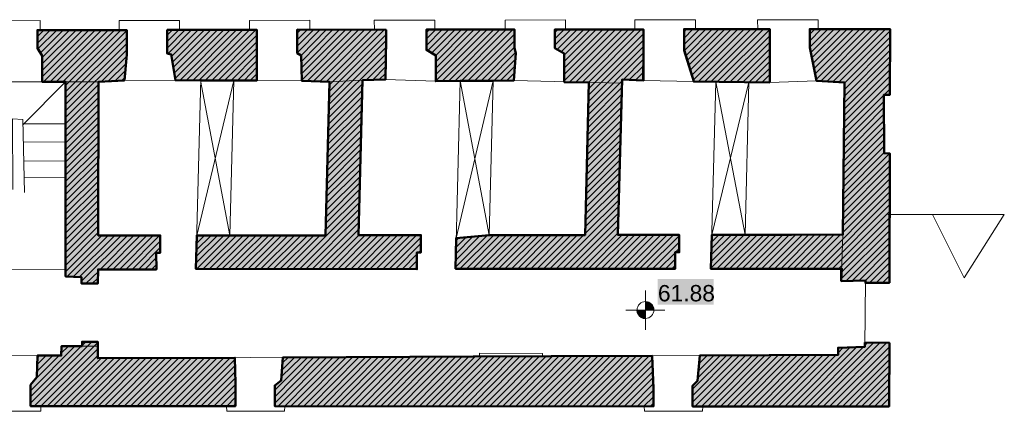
# Model space of a CAD drawing. Header units: metres. Extents: x 0 to 27.5, y 0 to 23.4.
# Tile 32 of 33: x 21.5 to 27.5, y 15.9 to 18.3. Entities that reach past the tile are written whole.
import ezdxf

# ---------------------------------------------------------------- set-up
doc = ezdxf.new("R2010")
doc.units = ezdxf.units.M
doc.layers.add('PDF_Geometry', color=7, linetype='Continuous')
doc.layers.add('PDF_Text', color=7, linetype='Continuous')
doc.layers.add('PDF_Solid Fills', color=7, linetype='Continuous', true_color=0xffffff)
doc.styles.add('PDF Arial', font='arial.ttf')

msp = doc.modelspace()

# ---------------------------------------------------------------- hatches: boundary and pattern name
at = {"layer": 'PDF_Solid Fills', "linetype": 'Continuous', "transparency": 33554559}
h = msp.add_hatch(color=256, dxfattribs=at)
h.paths.add_polyline_path([(20.8142, 18.2391), (20.8142, 18.1124), (20.8175, 18.1124), (20.8225, 18.1074), (20.8258, 18.1058), (20.8308, 18.1008), (20.8342, 18.0991), (20.8392, 18.0941), (20.8425, 18.0924), (20.8475, 18.0874), (20.8508, 18.0858), (20.8575, 18.0791), (20.8575, 17.9291), (20.9141, 17.9291), (20.9708, 17.9274), (21.0258, 17.9258), (21.0258, 16.9925), (20.6325, 16.9925), (20.6325, 16.8892), (20.6525, 16.8892), (20.6508, 16.7892), (21.0058, 16.7875), (21.0075, 16.7858), (21.0075, 16.7075), (21.0641, 16.7108), (21.0925, 16.7108), (21.0925, 16.7292), (21.0908, 16.7308), (21.2125, 16.7308), (21.2125, 16.7592), (21.2108, 16.7592), (21.2108, 16.7875), (21.2091, 16.7875), (21.2091, 17.9258), (21.3591, 17.9274), (21.3658, 18.0874), (21.3675, 18.2391)])
h.paths.add_polyline_path([(18.4726, 18.2374), (18.4726, 18.1224), (18.4742, 18.1224), (18.4892, 18.1074), (18.4892, 17.9141), (19.0009, 17.9158), (19.0026, 17.9724), (19.0059, 18.0891), (19.0076, 18.0924), (19.0092, 18.0974), (19.0109, 18.1008), (19.0142, 18.1108), (19.0159, 18.1141), (19.0176, 18.1191), (19.0192, 18.2374)])
h.paths.add_polyline_path([(21.0625, 16.3525), (21.0308, 16.3508), (20.9975, 16.3492), (20.9975, 16.2608), (20.1008, 16.2608), (20.0992, 16.1509), (20.0975, 16.1442), (20.0958, 16.1392), (20.0942, 16.1325), (20.0925, 16.1275), (20.0908, 16.1209), (20.0892, 16.1159), (20.0875, 16.1092), (20.0858, 16.1042), (20.0842, 16.0975), (20.0825, 16.0925), (20.0808, 16.0859), (20.0792, 16.0809), (20.0808, 16.0792), (20.0808, 16.0192), (20.0825, 16.0192), (20.0825, 15.9592), (21.3358, 15.9592), (21.3358, 16.0759), (21.3341, 16.0759), (21.3341, 16.0842), (21.3325, 16.0842), (21.3325, 16.0925), (21.3308, 16.0925), (21.3308, 16.1009), (21.3291, 16.1009), (21.3291, 16.1092), (21.3275, 16.1092), (21.3275, 16.1175), (21.3258, 16.1175), (21.3258, 16.2575), (21.3241, 16.2592), (21.2591, 16.2608), (21.1941, 16.2608), (21.1941, 16.3242), (21.0958, 16.3242), (21.0958, 16.3525)])
h.paths.add_polyline_path([(20.0309, 18.2391), (20.0309, 18.1358), (20.0325, 18.1358), (20.0425, 18.1258), (20.0425, 18.1224), (20.0442, 18.1224), (20.0525, 18.1141), (20.0525, 18.1108), (20.0542, 18.1108), (20.0625, 18.1024), (20.0625, 18.0991), (20.0642, 18.0991), (20.0725, 18.0908), (20.0725, 17.9258), (20.5125, 17.9274), (20.5608, 17.9291), (20.5625, 17.9608), (20.5692, 18.0941), (20.5708, 18.2391)])
h.paths.add_polyline_path([(17.6293, 16.2742), (17.6259, 16.1042), (17.6043, 16.1025), (17.6043, 15.9609), (19.8375, 15.9609), (19.8375, 16.0592), (19.8359, 16.0592), (19.8359, 16.0759), (19.8342, 16.0759), (19.8342, 16.0925), (19.8325, 16.0925), (19.8325, 16.1092), (19.8309, 16.1092), (19.8309, 16.1259), (19.8292, 16.1259), (19.8292, 16.1425), (19.8275, 16.1425), (19.8275, 16.1608), (19.8259, 16.1608), (19.8259, 16.1775), (19.8242, 16.1775), (19.8242, 16.1942), (19.8225, 16.1942), (19.8225, 16.2108), (19.8209, 16.2108), (19.8209, 16.2275), (19.8192, 16.2275), (19.8192, 16.2442), (19.8175, 16.2442), (19.8175, 16.2608), (18.0426, 16.2625), (17.6809, 16.2742)])
h.paths.add_polyline_path([(19.7775, 18.1291), (19.7775, 18.2424), (19.7375, 18.2424), (19.6975, 18.2408), (19.6559, 18.2391), (19.2542, 18.2374), (19.2542, 18.1241), (19.2559, 18.1241), (19.2792, 18.1008), (19.2792, 17.9141), (19.4509, 17.9141), (19.4509, 16.9908), (19.0709, 16.9908), (19.0709, 16.8875), (19.0909, 16.8875), (19.0892, 16.7875), (20.4242, 16.7858), (20.4242, 16.9908), (19.6342, 16.9908), (19.6342, 17.9308), (19.7492, 17.9358), (19.7859, 17.9358), (19.7859, 17.9758), (19.7842, 17.9758), (19.7842, 18.0141), (19.7825, 18.0141), (19.7825, 18.0524), (19.7809, 18.0524), (19.7809, 18.0908), (19.7792, 18.0908), (19.7792, 18.1291)])
h.paths.add_polyline_path([(21.8858, 16.3492), (21.8858, 16.3225), (21.7608, 16.3225), (21.7591, 16.2675), (21.6141, 16.2658), (21.6108, 16.1359), (21.6091, 16.1325), (21.6041, 16.1275), (21.6025, 16.1242), (21.5958, 16.1175), (21.5941, 16.1142), (21.5891, 16.1092), (21.5875, 16.1059), (21.5808, 16.0992), (21.5791, 16.0959), (21.5725, 16.0892), (21.5725, 15.9592), (22.8174, 15.9592), (22.8174, 16.1758), (22.8157, 16.1758), (22.8157, 16.2525), (22.3974, 16.2525), (21.9808, 16.2508), (21.9808, 16.3492)])
h.paths.add_polyline_path([(16.1777, 16.6942), (16.2643, 16.6942), (16.2643, 16.5742), (16.266, 16.5742), (16.266, 16.4542), (16.2677, 16.4542), (16.2677, 16.3325), (16.1793, 16.3325), (16.181, 16.3308), (16.181, 15.9575), (16.6943, 15.9592), (17.3593, 15.9592), (17.3593, 16.1109), (17.3326, 16.1375), (17.331, 16.1375), (17.331, 16.2742), (17.1926, 16.2742), (17.0543, 16.2725), (16.9176, 16.2708), (16.7793, 16.2692), (16.6427, 16.2675), (16.5043, 16.2658), (16.5043, 16.3075), (16.3527, 16.3075), (16.3527, 16.7042), (16.351, 16.7058), (16.476, 16.7108), (16.516, 16.7125), (16.5177, 16.7825), (17.261, 16.7825), (17.261, 16.8842), (17.286, 16.8842), (17.286, 16.9875), (16.4943, 16.9875), (16.4943, 17.9191), (16.5027, 17.9208), (16.5093, 17.9224), (16.5177, 17.9241), (16.531, 17.9274), (16.5393, 17.9291), (16.546, 17.9308), (16.5543, 17.9324), (16.5677, 17.9358), (16.576, 17.9374), (16.5827, 17.9391), (16.591, 17.9408), (16.6043, 17.9441), (16.6127, 17.9458), (16.6193, 17.9474), (16.6277, 17.9491), (16.6343, 17.9508), (16.641, 17.9508), (16.641, 18.1024), (16.6593, 18.1024), (16.6593, 18.2341), (16.1877, 18.2341), (16.1843, 17.8641), (16.2427, 17.8624), (16.241, 17.7741), (16.236, 17.5041), (16.1777, 17.5025)])
h.paths.add_polyline_path([(16.911, 18.2341), (16.911, 18.1024), (16.926, 18.1024), (16.926, 17.9308), (17.426, 17.9374), (17.431, 18.0274), (17.4326, 18.0591), (17.436, 18.0658), (17.4376, 18.0708), (17.441, 18.0774), (17.4426, 18.0824), (17.4443, 18.0858), (17.446, 18.0908), (17.4493, 18.0974), (17.451, 18.1024), (17.4543, 18.1091), (17.456, 18.1141), (17.4576, 18.1174), (17.4593, 18.2341)])
h.paths.add_polyline_path([(25.3556, 15.9575), (25.3556, 16.1059), (25.354, 16.1059), (25.354, 16.1459), (25.3523, 16.1459), (25.3523, 16.1858), (25.3506, 16.1858), (25.3506, 16.2258), (25.349, 16.2258), (25.349, 16.2642), (24.974, 16.2642), (23.4807, 16.2575), (23.1057, 16.2558), (23.0957, 16.1159), (23.0924, 16.1125), (23.0891, 16.1109), (23.0857, 16.1075), (23.0824, 16.1059), (23.0791, 16.1025), (23.0757, 16.1009), (23.0724, 16.0975), (23.0691, 16.0959), (23.0657, 16.0925), (23.0624, 16.0909), (23.0591, 16.0875), (23.0557, 16.0859), (23.0557, 15.9592), (23.649, 15.9592)])
h.paths.add_polyline_path([(17.7093, 18.2358), (17.7093, 18.1224), (17.7109, 18.1224), (17.7109, 18.1158), (17.7126, 18.1158), (17.7126, 18.1091), (17.7143, 18.1091), (17.7143, 18.1008), (17.7159, 18.1008), (17.7159, 18.0941), (17.7176, 18.0941), (17.7176, 18.0874), (17.7193, 18.0874), (17.7193, 18.0791), (17.7209, 18.0791), (17.7209, 18.0724), (17.7226, 18.0724), (17.7226, 18.0641), (17.7243, 18.0641), (17.7243, 18.0574), (17.7259, 18.0574), (17.7259, 18.0508), (17.7276, 18.0508), (17.7276, 18.0424), (17.7293, 18.0424), (17.7293, 18.0358), (17.7309, 18.0358), (17.7309, 18.0274), (17.7326, 18.0274), (17.7326, 18.0208), (17.7343, 18.0208), (17.7343, 18.0141), (17.7359, 18.0141), (17.7359, 18.0058), (17.7376, 18.0058), (17.7376, 17.9991), (17.7393, 17.9991), (17.7393, 17.9908), (17.7409, 17.9908), (17.7409, 17.9841), (17.7426, 17.9841), (17.7426, 17.9774), (17.7443, 17.9774), (17.7443, 17.9691), (17.7459, 17.9691), (17.7459, 17.9624), (17.7476, 17.9624), (17.7476, 17.9541), (17.7543, 17.9541), (17.8076, 17.9408), (17.8126, 17.9391), (17.8726, 17.9241), (17.8776, 17.9224), (17.8776, 16.9891), (17.4943, 16.9891), (17.4943, 16.8858), (17.5143, 16.8858), (17.5126, 16.7858), (18.8509, 16.7842), (18.8509, 16.9891), (18.0859, 16.9908), (18.0876, 17.9141), (18.2059, 17.9141), (18.2059, 18.0791), (18.2076, 18.0808), (18.2143, 18.0941), (18.2159, 18.0958), (18.2226, 18.1091), (18.2243, 18.1108), (18.2293, 18.1208), (18.2309, 18.2358)])
h.paths.add_polyline_path([(26.7889, 16.3442), (26.6406, 16.3442), (26.6406, 16.3192), (26.6006, 16.3192), (26.5589, 16.3175), (26.5189, 16.3158), (26.4773, 16.3142), (26.4773, 16.2692), (26.0573, 16.2692), (25.6373, 16.2675), (25.6356, 16.2475), (25.634, 16.2292), (25.6323, 16.2092), (25.6306, 16.1908), (25.629, 16.1708), (25.6273, 16.1525), (25.6256, 16.1325), (25.624, 16.1142), (25.594, 16.0842), (25.594, 15.9575), (26.7872, 15.9592)])
h = msp.add_hatch(color=256, dxfattribs=at)
h.paths.add_polyline_path([(23.1924, 18.2424), (23.1924, 18.0991), (23.1957, 18.0991), (23.2024, 18.0958), (23.2041, 18.0941), (23.2141, 18.0891), (23.2174, 18.0858), (23.2174, 18.0341), (23.2191, 18.0341), (23.2191, 17.9824), (23.2207, 17.9824), (23.2207, 17.9308), (23.2774, 17.9308), (23.3874, 17.9274), (23.3657, 17.0608), (23.364, 16.9958), (22.5824, 16.9941), (22.5807, 16.9275), (22.5791, 16.8592), (22.5774, 16.7925), (23.649, 16.7908), (23.919, 16.7892), (23.919, 16.8908), (23.944, 16.8908), (23.944, 16.9958), (23.564, 16.9975), (23.5657, 17.0591), (23.5674, 17.1225), (23.569, 17.1841), (23.5724, 17.3108), (23.574, 17.3725), (23.5757, 17.4358), (23.5774, 17.4975), (23.5807, 17.6241), (23.5824, 17.6858), (23.584, 17.7491), (23.5857, 17.8108), (23.589, 17.9374), (23.729, 17.9424), (23.7324, 18.2424)])
h.paths.add_polyline_path([(24.7573, 18.2441), (24.7573, 18.1291), (24.7607, 18.1291), (24.7707, 18.1241), (24.7723, 18.1224), (24.7857, 18.1158), (24.7873, 18.1141), (24.8007, 18.1074), (24.8023, 18.1058), (24.8123, 18.1008), (24.814, 18.0991), (24.814, 17.9241), (24.964, 17.9241), (24.959, 17.7241), (24.9573, 17.6591), (24.954, 17.5258), (24.9523, 17.4608), (24.9473, 17.2608), (24.9457, 17.1958), (24.9423, 17.0625), (24.9407, 16.9975), (24.3407, 16.9958), (24.1574, 16.9791), (24.1557, 16.8858), (24.154, 16.7942), (25.4873, 16.7925), (25.4873, 16.8925), (25.5123, 16.8925), (25.5123, 16.9975), (25.1406, 16.9991), (25.1423, 17.0608), (25.1456, 17.1875), (25.1473, 17.2491), (25.1506, 17.3758), (25.1523, 17.4375), (25.1556, 17.5641), (25.1573, 17.6258), (25.1606, 17.7525), (25.1623, 17.8141), (25.164, 17.8774), (25.1656, 17.9391), (25.209, 17.9391), (25.2956, 17.9358), (25.2956, 18.2441)])
h.paths.add_polyline_path([(23.9774, 18.2424), (23.9774, 18.1191), (23.9807, 18.1191), (23.9874, 18.1158), (23.989, 18.1141), (23.9957, 18.1108), (23.9974, 18.1091), (24.004, 18.1058), (24.0057, 18.1041), (24.0157, 18.0991), (24.0174, 18.0974), (24.024, 18.0941), (24.0257, 18.0924), (24.0324, 18.0891), (24.034, 18.0874), (24.034, 17.9308), (24.509, 17.9358), (24.519, 18.0758), (24.5207, 18.1058), (24.519, 18.1058), (24.519, 18.1124), (24.5173, 18.1124), (24.5173, 18.1174), (24.5157, 18.1174), (24.5157, 18.1241), (24.514, 18.1241), (24.514, 18.1291), (24.5123, 18.1291), (24.5123, 18.2424)])
h.paths.add_polyline_path([(25.7556, 17.9274), (26.0623, 17.9241), (26.0623, 18.2458), (25.5423, 18.2458), (25.5423, 18.1191), (25.544, 18.1191), (25.544, 18.1141), (25.5456, 18.1141), (25.5456, 18.1091), (25.5473, 18.1091), (25.5473, 18.1041), (25.549, 18.1041), (25.549, 18.0974), (25.5506, 18.0974), (25.5506, 18.0924), (25.5523, 18.0924), (25.5523, 18.0874), (25.554, 18.0874), (25.554, 18.0808), (25.5556, 18.0808), (25.5556, 18.0758), (25.5573, 18.0758), (25.5573, 18.0708), (25.559, 18.0708), (25.559, 18.0658), (25.5606, 18.0658), (25.5606, 18.0591), (25.5623, 18.0591), (25.5623, 18.0541), (25.564, 18.0541), (25.564, 18.0491), (25.5656, 18.0491), (25.5656, 18.0424), (25.5673, 18.0424), (25.5673, 18.0374), (25.569, 18.0374), (25.569, 18.0324), (25.5706, 18.0324), (25.5706, 18.0274), (25.5723, 18.0274), (25.5723, 18.0208), (25.574, 18.0208), (25.574, 18.0158), (25.5756, 18.0158), (25.5756, 18.0108), (25.5773, 18.0108), (25.5773, 18.0041), (25.579, 18.0041), (25.579, 17.9991), (25.5806, 17.9991), (25.5806, 17.9941), (25.5823, 17.9941), (25.5823, 17.9891), (25.584, 17.9891), (25.584, 17.9824), (25.5856, 17.9824), (25.5856, 17.9774), (25.5873, 17.9774), (25.5873, 17.9724), (25.589, 17.9724), (25.589, 17.9658), (25.5906, 17.9658), (25.5906, 17.9608), (25.5923, 17.9608), (25.5923, 17.9558), (25.594, 17.9558), (25.594, 17.9508), (25.5956, 17.9508), (25.5956, 17.9441), (25.5973, 17.9441), (25.5973, 17.9391), (25.599, 17.9391), (25.599, 17.9341), (25.6006, 17.9341), (25.6006, 17.9274)])
h.paths.add_polyline_path([(22.4024, 18.2408), (22.4024, 18.0974), (22.4108, 18.0974), (22.4274, 18.0941), (22.4291, 18.0924), (22.4291, 18.0824), (22.4308, 18.0824), (22.4308, 18.0724), (22.4324, 18.0724), (22.4324, 18.0624), (22.4341, 18.0624), (22.4341, 18.0508), (22.4358, 18.0508), (22.4358, 18.0408), (22.4374, 18.0408), (22.4374, 18.0308), (22.4391, 18.0308), (22.4391, 18.0208), (22.4408, 18.0208), (22.4408, 18.0091), (22.4424, 18.0091), (22.4424, 17.9991), (22.4441, 17.9991), (22.4441, 17.9891), (22.4458, 17.9891), (22.4458, 17.9791), (22.4474, 17.9791), (22.4474, 17.9674), (22.4491, 17.9674), (22.4491, 17.9574), (22.4508, 17.9574), (22.4508, 17.9474), (22.4524, 17.9474), (22.4524, 17.9358), (22.6057, 17.9358), (22.9474, 17.9341), (22.9474, 18.2408)])
h.paths.add_polyline_path([(22.1574, 18.2391), (21.6141, 18.2391), (21.6141, 18.1291), (21.6158, 18.1291), (21.6175, 18.1274), (21.6175, 18.1241), (21.6191, 18.1241), (21.6208, 18.1224), (21.6208, 18.1191), (21.6225, 18.1191), (21.6241, 18.1174), (21.6241, 18.1141), (21.6258, 18.1141), (21.6258, 18.1108), (21.6275, 18.1108), (21.6291, 18.1091), (21.6291, 18.1058), (21.6308, 18.1058), (21.6325, 18.1041), (21.6325, 18.1008), (21.6341, 18.1008), (21.6341, 18.0974), (21.6358, 18.0974), (21.6375, 18.0958), (21.6375, 18.0924), (21.6391, 18.0924), (21.6408, 18.0908), (21.6408, 18.0874), (21.6425, 18.0874), (21.6425, 17.9258), (21.7858, 17.9258), (21.7858, 16.7458), (21.8191, 16.7458), (21.8824, 16.7425), (21.8824, 16.7025), (21.9808, 16.7042), (21.9824, 16.7875), (22.3374, 16.7875), (22.3374, 16.8892), (22.3608, 16.8892), (22.3608, 16.9941), (21.9841, 16.9958), (21.9858, 17.9274), (22.1124, 17.9341), (22.1424, 17.9358), (22.1458, 17.9691), (22.1474, 17.9874), (22.1491, 18.0041), (22.1508, 18.0224), (22.1524, 18.0391), (22.1541, 18.0574), (22.1558, 18.0741)])
for color, points in [(256, [(25.7106, 16.9975), (25.7073, 16.8608), (25.7073, 16.7925), (26.5006, 16.7925), (26.4989, 16.7558), (26.4989, 16.7192), (26.5706, 16.7208), (26.6439, 16.7208), (26.6439, 16.7075), (26.7889, 16.7092), (26.7922, 17.4925), (26.7572, 17.4925), (26.7572, 17.8474), (26.7922, 17.8491), (26.7939, 18.2458), (26.3056, 18.2458), (26.3056, 18.1341), (26.3073, 18.1341), (26.3073, 18.1274), (26.3089, 18.1274), (26.3089, 18.1191), (26.3106, 18.1191), (26.3106, 18.1108), (26.3123, 18.1108), (26.3123, 18.1024), (26.3139, 18.1024), (26.3139, 18.0941), (26.3156, 18.0941), (26.3156, 18.0858), (26.3173, 18.0858), (26.3173, 18.0774), (26.3189, 18.0774), (26.3189, 18.0691), (26.3206, 18.0691), (26.3206, 18.0624), (26.3223, 18.0624), (26.3223, 18.0541), (26.3239, 18.0541), (26.3239, 18.0458), (26.3256, 18.0458), (26.3256, 18.0374), (26.3273, 18.0374), (26.3273, 18.0291), (26.3289, 18.0291), (26.3289, 18.0208), (26.3306, 18.0208), (26.3306, 18.0124), (26.3323, 18.0124), (26.3323, 18.0041), (26.3339, 18.0041), (26.3339, 17.9974), (26.3356, 17.9974), (26.3356, 17.9891), (26.3373, 17.9891), (26.3373, 17.9808), (26.3389, 17.9808), (26.3389, 17.9724), (26.3406, 17.9724), (26.3406, 17.9641), (26.3423, 17.9641), (26.3423, 17.9558), (26.3439, 17.9558), (26.3439, 17.9474), (26.3456, 17.9474), (26.3456, 17.9391), (26.3473, 17.9391), (26.3473, 17.9308), (26.3823, 17.9308), (26.5156, 17.9241), (26.5089, 17.1841), (26.5073, 17.0008), (26.1939, 16.9991)]), (7, [(25.359, 16.5542), (25.3573, 16.5542), (25.3573, 16.5575), (25.3556, 16.5575), (25.3556, 16.5608), (25.354, 16.5608), (25.354, 16.5642), (25.3523, 16.5658), (25.3506, 16.5658), (25.3506, 16.5692), (25.349, 16.5692), (25.349, 16.5725), (25.3473, 16.5725), (25.3473, 16.5758), (25.3406, 16.5825), (25.3373, 16.5842), (25.3356, 16.5858), (25.3256, 16.5908), (25.3206, 16.5925), (25.3073, 16.5925), (25.3073, 16.5408), (25.359, 16.5408)]), (7, [(25.294, 16.4925), (25.3073, 16.4908), (25.3073, 16.5408), (25.2573, 16.5408), (25.2573, 16.5275), (25.259, 16.5275), (25.259, 16.5242), (25.2606, 16.5242), (25.2606, 16.5208), (25.2623, 16.5208), (25.2623, 16.5158), (25.264, 16.5158), (25.2673, 16.5125), (25.2673, 16.5092), (25.269, 16.5092), (25.2706, 16.5075), (25.2706, 16.5042), (25.274, 16.5042), (25.2756, 16.5025), (25.279, 16.5008), (25.2823, 16.4975), (25.2873, 16.4958)])]:
    msp.add_hatch(color=color, dxfattribs=at).paths.add_polyline_path(points)

# ---------------------------------------------------------------- linework, layer by layer
at = {"layer": 'PDF_Geometry', "linetype": 'Continuous', "lineweight": 9}
for points in [[(24.4557, 18.2424), (24.4557, 18.2991), (24.8223, 18.3008), (24.8223, 18.2441)], [(24.9223, 17.9224), (25.244, 18.2441), (25.244, 18.3008), (25.6106, 18.3008), (25.6106, 18.2441)], [(25.9906, 18.2458), (25.9889, 18.3008), (26.3573, 18.3024), (26.3573, 18.2458)], [(21.2658, 18.2391), (21.2641, 18.2958), (21.6308, 18.2974), (21.6308, 18.2391)], [(22.1108, 18.2408), (22.1108, 18.2974), (22.4774, 18.2974), (22.4774, 18.2408)], [(22.5957, 17.9341), (22.9024, 18.2408), (22.9024, 18.2974), (23.2691, 18.2991), (23.2691, 18.2424)], [(23.1924, 18.2208), (23.2141, 18.2424)], [(23.1924, 18.1808), (23.2541, 18.2424)], [(23.1924, 18.1424), (23.2924, 18.2424)], [(23.1924, 18.1024), (23.3324, 18.2424)], [(23.2157, 18.0858), (23.3707, 18.2424)], [(23.2174, 18.0491), (23.409, 18.2424)], [(23.2174, 18.0108), (23.449, 18.2424)], [(23.2191, 17.9741), (23.4874, 18.2424)], [(23.2207, 17.9358), (23.5257, 18.2424)], [(23.2524, 17.9291), (23.5657, 18.2424)], [(23.2907, 17.9291), (23.604, 18.2424)], [(23.6624, 18.2424), (23.6607, 18.2991), (24.0274, 18.2991), (24.0274, 18.2424)], [(23.9774, 18.2241), (23.9957, 18.2424)], [(23.9774, 18.1858), (24.034, 18.2424)], [(23.9774, 18.1458), (24.0724, 18.2424)], [(23.984, 18.1141), (24.1124, 18.2424)], [(24.009, 18.1008), (24.1507, 18.2424)], [(24.034, 18.0858), (24.1907, 18.2424)], [(24.034, 18.0474), (24.229, 18.2424)], [(24.034, 18.0091), (24.2673, 18.2424)], [(24.034, 17.9708), (24.3073, 18.2424)], [(24.034, 17.9308), (24.3457, 18.2424)], [(24.0724, 17.9291), (24.3857, 18.2424)], [(24.1124, 17.9308), (24.424, 18.2424)], [(24.1507, 17.9308), (24.4623, 18.2424)], [(24.1907, 17.9308), (24.5023, 18.2424)], [(24.7573, 18.2241), (24.7757, 18.2441)], [(24.7573, 18.1858), (24.814, 18.2441)], [(24.7573, 18.1474), (24.854, 18.2441)], [(24.7707, 18.1224), (24.8923, 18.2441)], [(24.7957, 18.1074), (24.9323, 18.2441)], [(24.814, 18.0874), (24.9707, 18.2441)], [(24.814, 18.0491), (25.009, 18.2441)], [(24.814, 18.0091), (25.049, 18.2441)], [(24.814, 17.9708), (25.0873, 18.2441)], [(24.814, 17.9308), (25.1256, 18.2441)], [(24.8457, 17.9241), (25.1656, 18.2441)], [(24.884, 17.9241), (25.204, 18.2441)], [(24.9607, 17.9224), (25.2823, 18.2441)], [(25.5423, 18.2291), (25.5573, 18.2458)], [(25.5423, 18.1908), (25.5956, 18.2458)], [(25.5423, 18.1524), (25.6356, 18.2458)], [(25.5423, 18.1141), (25.674, 18.2458)], [(25.5523, 18.0841), (25.7123, 18.2458)], [(25.5606, 18.0541), (25.7523, 18.2458)], [(25.5706, 18.0258), (25.7906, 18.2458)], [(25.579, 17.9958), (25.8289, 18.2458)], [(25.589, 17.9658), (25.8689, 18.2458)], [(25.5973, 17.9358), (25.9073, 18.2458)], [(25.629, 17.9274), (25.9473, 18.2458)], [(25.6673, 17.9274), (25.9856, 18.2458)], [(25.7056, 17.9258), (26.0239, 18.2458)], [(25.744, 17.9258), (26.0623, 18.2441)], [(26.3056, 18.2141), (26.3373, 18.2458)], [(26.3056, 18.1741), (26.3756, 18.2458)], [(26.3056, 18.1358), (26.4156, 18.2458)], [(26.3106, 18.1024), (26.4539, 18.2458)], [(26.3189, 18.0708), (26.4939, 18.2458)], [(26.3256, 18.0391), (26.5323, 18.2458)], [(26.3323, 18.0074), (26.5706, 18.2458)], [(26.3389, 17.9741), (26.6106, 18.2458)], [(26.3456, 17.9424), (26.6489, 18.2458)], [(26.3723, 17.9291), (26.6872, 18.2458)], [(26.4089, 17.9274), (26.7272, 18.2458)], [(26.4456, 17.9258), (26.7656, 18.2458)], [(21.6141, 18.2391), (21.6141, 18.2391)], [(21.6141, 18.2008), (21.6541, 18.2391)], [(21.6141, 18.1608), (21.6925, 18.2391)], [(21.6175, 18.1258), (21.7324, 18.2391)], [(21.6325, 18.1008), (21.7708, 18.2391)], [(21.6425, 18.0724), (21.8091, 18.2391)], [(21.6425, 18.0341), (21.8491, 18.2391)], [(21.6425, 17.9941), (21.8874, 18.2391)], [(21.6425, 17.9558), (21.9274, 18.2391)], [(21.6508, 17.9258), (21.9658, 18.2391)], [(21.6908, 17.9258), (22.0041, 18.2391)], [(21.7291, 17.9258), (22.0441, 18.2391)], [(21.7691, 17.9258), (22.0824, 18.2391)], [(21.7858, 17.9041), (22.1208, 18.2391)], [(21.7858, 17.8658), (22.1574, 18.2374)], [(21.7858, 17.8274), (22.1574, 18.1974)], [(22.4024, 18.2091), (22.4341, 18.2408)], [(22.4024, 18.1708), (22.4741, 18.2408)], [(22.4024, 18.1308), (22.5124, 18.2408)], [(22.4074, 18.0958), (22.5507, 18.2408)], [(22.4308, 18.0808), (22.5907, 18.2408)], [(22.4358, 18.0474), (22.6291, 18.2408)], [(22.4408, 18.0141), (22.6674, 18.2408)], [(22.4458, 17.9791), (22.7074, 18.2408)], [(22.4508, 17.9458), (22.7457, 18.2408)], [(22.4808, 17.9358), (22.7857, 18.2408)], [(22.5191, 17.9358), (22.8241, 18.2408)], [(22.5574, 17.9341), (22.8624, 18.2408)], [(22.6341, 17.9341), (22.9407, 18.2408)], [(22.6741, 17.9341), (22.9474, 18.2091)], [(23.3291, 17.9274), (23.644, 18.2408)], [(23.3674, 17.9258), (23.6824, 18.2408)], [(23.3857, 17.8674), (23.7324, 18.2124)], [(23.3874, 17.9074), (23.7207, 18.2408)], [(24.229, 17.9308), (24.5123, 18.2141)], [(24.964, 17.8858), (25.2956, 18.2174)], [(25.7823, 17.9258), (26.0623, 18.2041)], [(26.4823, 17.9241), (26.7939, 18.2358)], [(26.5156, 17.9174), (26.7939, 18.1958)], [(21.7858, 17.7875), (22.1574, 18.1591)], [(22.7124, 17.9341), (22.9474, 18.1691)], [(22.7507, 17.9341), (22.9474, 18.1308)], [(23.384, 17.7875), (23.7307, 18.1341)], [(23.3857, 17.8274), (23.7307, 18.1741)], [(24.269, 17.9324), (24.5123, 18.1741)], [(24.309, 17.9324), (24.5123, 18.1358)], [(24.9623, 17.8458), (25.2956, 18.1791)], [(24.9623, 17.8058), (25.2956, 18.1391)], [(25.8223, 17.9258), (26.0623, 18.1658)], [(25.8606, 17.9241), (26.0623, 18.1258)], [(26.5156, 17.8791), (26.7939, 18.1574)], [(21.7858, 17.7491), (22.1574, 18.1191)], [(22.0041, 17.9274), (22.1558, 18.0791)], [(22.7907, 17.9341), (22.9474, 18.0908)], [(23.3824, 17.7475), (23.7307, 18.0941)], [(24.3473, 17.9324), (24.519, 18.1041)], [(24.3873, 17.9324), (24.519, 18.0641)], [(24.9607, 17.7658), (25.2956, 18.1008)], [(25.1723, 17.9374), (25.2956, 18.0624)], [(25.8989, 17.9241), (26.0623, 18.0874)], [(26.5156, 17.8391), (26.7939, 18.1174)], [(26.5156, 17.8008), (26.7939, 18.0791)], [(22.0441, 17.9291), (22.1524, 18.0374)], [(22.8291, 17.9341), (22.9474, 18.0524)], [(22.8691, 17.9341), (22.9474, 18.0141)], [(23.6107, 17.9358), (23.7307, 18.0558)], [(23.6507, 17.9374), (23.729, 18.0158)], [(24.4273, 17.9341), (24.5157, 18.0224)], [(25.209, 17.9374), (25.2956, 18.0224)], [(25.9373, 17.9241), (26.0623, 18.0491)], [(25.9756, 17.9241), (26.0623, 18.0091)], [(26.5139, 17.7608), (26.7939, 18.0408)], [(22.0858, 17.9324), (22.1491, 17.9941)], [(22.1274, 17.9341), (22.1441, 17.9508)], [(22.5774, 16.7908), (22.6074, 17.9458)], [(22.9074, 17.9341), (22.9474, 17.9741)], [(23.6907, 17.9391), (23.729, 17.9758)], [(24.4657, 17.9341), (24.5123, 17.9808)], [(25.2473, 17.9358), (25.2956, 17.9841)], [(25.2856, 17.9341), (25.2956, 17.9458)], [(26.0139, 17.9224), (26.0623, 17.9708)], [(26.5139, 17.7208), (26.7939, 18.0008)], [(26.5139, 17.6825), (26.7939, 17.9624)], [(21.2091, 16.7875), (21.7858, 16.7858), (21.7858, 17.9258), (21.9858, 17.9258), (22.1424, 17.9341), (22.4524, 17.9358), (22.6057, 17.9341), (22.8074, 17.9341), (22.9474, 17.9341), (23.2207, 17.9308), (23.3874, 17.9258), (23.589, 17.9358), (23.729, 17.9408), (24.034, 17.9291), (24.509, 17.9341), (25.1656, 17.9174), (25.1656, 17.9391), (25.294, 17.9341), (25.6006, 17.9274), (26.0623, 17.9224), (26.3473, 17.9308), (26.5156, 17.9224), (26.5073, 16.9991), (26.4973, 16.7175), (26.6439, 16.7208), (26.6406, 16.3192), (26.4773, 16.3125), (26.4773, 16.2692), (24.6823, 16.2608), (24.6823, 16.2775), (24.299, 16.2808), (24.299, 16.2592), (21.9808, 16.2492), (21.9808, 16.3225), (21.7608, 16.3225), (21.7591, 16.2658), (21.1975, 16.2642)], [(21.6425, 17.9258), (21.3591, 17.9258)], [(21.7841, 17.9258), (21.5258, 17.6658)], [(21.7858, 17.7091), (21.9858, 17.9091)], [(22.5824, 16.9941), (22.8074, 17.9341), (22.7824, 16.9941), (22.6057, 17.9341)], [(22.8074, 17.9341), (22.6074, 17.9324)], [(22.9474, 17.9341), (22.9474, 17.9358)], [(23.3824, 17.7075), (23.5874, 17.9124)], [(24.1574, 16.9775), (24.3823, 17.9324), (24.359, 16.9958), (24.1823, 17.9308), (24.154, 16.7925)], [(24.3823, 17.9324), (24.1823, 17.9308)], [(24.5057, 17.9341), (24.509, 17.9374)], [(24.959, 17.7258), (25.1656, 17.9308)], [(24.959, 17.6858), (25.164, 17.8908)], [(25.7106, 16.9975), (25.9356, 17.9241), (25.9123, 16.9975), (25.7356, 17.9258), (25.7056, 16.7908)], [(26.0523, 17.9224), (26.0623, 17.9308)], [(26.5139, 17.6425), (26.7939, 17.9224)], [(26.7572, 17.8474), (26.7939, 17.8841)], [(21.5308, 17.6708), (21.7858, 17.6708), (21.9858, 17.8691)], [(21.7858, 17.6325), (21.9858, 17.8308)], [(23.3807, 17.6675), (23.5874, 17.8724)], [(23.3807, 17.6275), (23.5857, 17.8324)], [(24.9573, 17.6458), (25.164, 17.8508)], [(26.5123, 17.6025), (26.7556, 17.8458)], [(21.7858, 17.5925), (21.9858, 17.7924)], [(23.379, 17.5875), (23.584, 17.7924)], [(24.9557, 17.5658), (25.1606, 17.7708)], [(24.9573, 17.6058), (25.1623, 17.8108)], [(26.5123, 17.5641), (26.7556, 17.8074)], [(26.5123, 17.5241), (26.7556, 17.7691)], [(21.7858, 17.5541), (21.9858, 17.7525)], [(21.7858, 17.5141), (21.9858, 17.7141)], [(23.3774, 17.5475), (23.584, 17.7525)], [(23.3774, 17.5075), (23.5824, 17.7125)], [(24.954, 17.5258), (25.1606, 17.7308)], [(26.5123, 17.4858), (26.7556, 17.7291)], [(21.4658, 17.2725), (21.4625, 17.7008), (21.5258, 17.6975), (21.5358, 17.2541)], [(21.7858, 17.4758), (21.9858, 17.6741)], [(23.3757, 17.4675), (23.5807, 17.6725)], [(24.9523, 17.4458), (25.1573, 17.6508)], [(24.954, 17.4858), (25.159, 17.6908)], [(26.5106, 17.4058), (26.7572, 17.6525)], [(26.5123, 17.4458), (26.7572, 17.6908)], [(21.7858, 17.4375), (21.9858, 17.6358)], [(21.7858, 17.3975), (21.9858, 17.5975)], [(23.374, 17.3875), (23.579, 17.5925)], [(23.3757, 17.4275), (23.5807, 17.6325)], [(24.9523, 17.4058), (25.1573, 17.6108)], [(26.5106, 17.3675), (26.7572, 17.6141)], [(21.5291, 17.5591), (21.7858, 17.5608)], [(21.7858, 17.3591), (21.9858, 17.5575)], [(23.3724, 17.3475), (23.579, 17.5525)], [(24.949, 17.3258), (25.1556, 17.5308)], [(24.9507, 17.3658), (25.1556, 17.5708)], [(26.5106, 17.3275), (26.7572, 17.5741)], [(26.5106, 17.2891), (26.7572, 17.5358)], [(21.7858, 17.3208), (21.9858, 17.5191)], [(21.7858, 17.2808), (21.9858, 17.4791)], [(23.3707, 17.2675), (23.5757, 17.4725)], [(23.3724, 17.3075), (23.5774, 17.5125)], [(24.949, 17.2858), (25.154, 17.4908)], [(26.5089, 17.2091), (26.7906, 17.4908)], [(26.5106, 17.2491), (26.7572, 17.4975)], [(21.5308, 17.4441), (21.7858, 17.4458)], [(21.7858, 17.2425), (21.9858, 17.4408)], [(23.369, 17.2275), (23.5757, 17.4325)], [(24.9457, 17.2058), (25.1523, 17.4108)], [(24.9473, 17.2458), (25.1523, 17.4508)], [(26.5089, 17.1708), (26.7922, 17.4525)], [(26.5089, 17.1308), (26.7906, 17.4141)], [(21.5341, 17.3441), (21.7858, 17.3458)], [(21.7858, 17.2025), (21.9858, 17.4025)], [(21.7858, 17.1641), (21.9858, 17.3625)], [(23.3674, 17.1475), (23.574, 17.3525)], [(23.369, 17.1875), (23.574, 17.3925)], [(24.9457, 17.1658), (25.1506, 17.3708)], [(26.5089, 17.0925), (26.7906, 17.3741)], [(21.7858, 17.1258), (21.9858, 17.3241)], [(21.7858, 17.0858), (21.9858, 17.2841)], [(23.3674, 17.1075), (23.5724, 17.3125)], [(24.944, 17.1258), (25.1506, 17.3308)], [(24.944, 17.0858), (25.149, 17.2908)], [(26.5073, 17.0525), (26.7906, 17.3358)], [(26.5073, 17.0125), (26.7906, 17.2958)], [(21.7858, 17.0475), (21.9858, 17.2458)], [(23.364, 17.0275), (23.5707, 17.2325)], [(23.3657, 17.0675), (23.5707, 17.2725)], [(24.9423, 17.0458), (25.1473, 17.2508)], [(26.3256, 16.7908), (26.7906, 17.2575)], [(21.7858, 17.0075), (21.9858, 17.2075)], [(21.7858, 16.9692), (21.9858, 17.1675)], [(23.1657, 16.7892), (23.569, 17.1925)], [(24.7657, 16.7908), (25.1456, 17.1708)], [(24.9407, 17.0058), (25.1473, 17.2108)], [(26.3639, 16.7925), (26.7906, 17.2175)], [(26.4023, 16.7925), (26.7906, 17.1791)], [(21.7858, 16.9308), (21.9841, 17.1291)], [(23.2057, 16.7892), (23.569, 17.1525)], [(23.2441, 16.7892), (23.5674, 17.1125)], [(24.8057, 16.7908), (25.1456, 17.1308)], [(26.4423, 16.7925), (26.7906, 17.1391)], [(26.7789, 17.1208), (27.4872, 17.1208), (27.2439, 16.7375), (27.0506, 17.1208)], [(21.7858, 16.8908), (21.9841, 17.0891)], [(21.7858, 16.8525), (21.9841, 17.0508)], [(23.2824, 16.7892), (23.5657, 17.0725)], [(24.844, 16.7908), (25.144, 17.0908)], [(24.8823, 16.7908), (25.1423, 17.0508)], [(26.4806, 16.7925), (26.7906, 17.1008)], [(26.4989, 16.7708), (26.7906, 17.0608)], [(21.7858, 16.8125), (21.9841, 17.0125)], [(21.7858, 16.7742), (22.0058, 16.9941)], [(21.7958, 16.7442), (22.0441, 16.9941)], [(21.8341, 16.7442), (22.0841, 16.9941)], [(21.8708, 16.7425), (22.1224, 16.9941)], [(21.8824, 16.7158), (22.1608, 16.9941)], [(21.9958, 16.7875), (22.2008, 16.9941)], [(22.0341, 16.7875), (22.2391, 16.9941)], [(22.0724, 16.7875), (22.2791, 16.9941)], [(22.1124, 16.7875), (22.3174, 16.9941)], [(22.1508, 16.7875), (22.3558, 16.9941)], [(22.5774, 16.8258), (22.7474, 16.9941)], [(22.5791, 16.8658), (22.7074, 16.9941)], [(22.5807, 16.9458), (22.6291, 16.9941)], [(22.5807, 16.9058), (22.6691, 16.9941)], [(22.5824, 16.9858), (22.5907, 16.9941)], [(22.5824, 16.7908), (22.7857, 16.9941)], [(22.6207, 16.7908), (22.8241, 16.9941)], [(22.6591, 16.7908), (22.8641, 16.9941)], [(22.6991, 16.7908), (22.9024, 16.9941)], [(22.7374, 16.7908), (22.9424, 16.9941)], [(22.7757, 16.7908), (22.9807, 16.9941)], [(22.8157, 16.7908), (23.0191, 16.9941)], [(22.8541, 16.7908), (23.0591, 16.9941)], [(22.8941, 16.7908), (23.0974, 16.9941)], [(22.9324, 16.7908), (23.1357, 16.9941)], [(22.9707, 16.7908), (23.1757, 16.9941)], [(23.0107, 16.7908), (23.2141, 16.9941)], [(23.0491, 16.7908), (23.2541, 16.9941)], [(23.0891, 16.7908), (23.2924, 16.9941)], [(23.1274, 16.7908), (23.3307, 16.9941)], [(23.3224, 16.7892), (23.5657, 17.0325)], [(23.3607, 16.7892), (23.5657, 16.9958)], [(23.4007, 16.7892), (23.6057, 16.9958)], [(23.439, 16.7892), (23.644, 16.9958)], [(23.4774, 16.7892), (23.684, 16.9958)], [(23.5174, 16.7892), (23.7224, 16.9958)], [(23.5557, 16.7892), (23.7607, 16.9958)], [(23.594, 16.7892), (23.8007, 16.9958)], [(23.634, 16.7892), (23.839, 16.9958)], [(23.6724, 16.7892), (23.8774, 16.9958)], [(23.7124, 16.7892), (23.9174, 16.9958)], [(24.154, 16.8025), (24.3457, 16.9941)], [(24.154, 16.8425), (24.3023, 16.9908)], [(24.1557, 16.8825), (24.259, 16.9875)], [(24.1807, 16.7925), (24.3857, 16.9958)], [(24.2207, 16.7925), (24.424, 16.9958)], [(24.259, 16.7925), (24.464, 16.9958)], [(24.299, 16.7925), (24.5023, 16.9958)], [(24.3373, 16.7925), (24.5423, 16.9958)], [(24.3757, 16.7925), (24.5807, 16.9958)], [(24.4157, 16.7925), (24.619, 16.9958)], [(24.454, 16.7925), (24.659, 16.9958)], [(24.494, 16.7925), (24.6973, 16.9958)], [(24.5323, 16.7925), (24.7357, 16.9958)], [(24.5707, 16.7925), (24.7757, 16.9958)], [(24.6107, 16.7925), (24.814, 16.9958)], [(24.649, 16.7925), (24.854, 16.9958)], [(24.6873, 16.7925), (24.8923, 16.9958)], [(24.7273, 16.7908), (24.9307, 16.9958)], [(24.9223, 16.7908), (25.1423, 17.0108)], [(24.9607, 16.7908), (25.1656, 16.9975)], [(24.999, 16.7908), (25.2056, 16.9975)], [(25.039, 16.7908), (25.244, 16.9975)], [(25.0773, 16.7908), (25.2823, 16.9975)], [(25.1173, 16.7908), (25.3223, 16.9975)], [(25.1556, 16.7908), (25.3606, 16.9975)], [(25.194, 16.7908), (25.4006, 16.9975)], [(25.234, 16.7908), (25.439, 16.9975)], [(25.2723, 16.7908), (25.4773, 16.9975)], [(25.3106, 16.7908), (25.5123, 16.9925)], [(25.7056, 16.7958), (25.9073, 16.9975)], [(25.7073, 16.8758), (25.8306, 16.9975)], [(25.7073, 16.8358), (25.8689, 16.9975)], [(25.709, 16.9158), (25.7906, 16.9975)], [(25.7106, 16.9958), (25.7123, 16.9975)], [(25.7106, 16.9558), (25.7523, 16.9975)], [(25.7406, 16.7908), (25.9473, 16.9975)], [(25.779, 16.7908), (25.9856, 16.9975)], [(25.8189, 16.7908), (26.0256, 16.9975)], [(25.8573, 16.7908), (26.0639, 16.9975)], [(25.8956, 16.7908), (26.1023, 16.9975)], [(25.9356, 16.7908), (26.1423, 16.9975)], [(25.9739, 16.7908), (26.1806, 16.9975)], [(26.0123, 16.7908), (26.2189, 16.9975)], [(26.0523, 16.7908), (26.2589, 16.9975)], [(26.0906, 16.7908), (26.2973, 16.9975)], [(26.1306, 16.7908), (26.3373, 16.9991)], [(26.1689, 16.7908), (26.3756, 16.9991)], [(26.2073, 16.7908), (26.4156, 16.9991)], [(26.2473, 16.7908), (26.4539, 16.9991)], [(26.2856, 16.7908), (26.4923, 16.9991)], [(26.4973, 16.7308), (26.7889, 17.0225)], [(22.1891, 16.7875), (22.3608, 16.9592)], [(23.7507, 16.7892), (23.944, 16.9825)], [(23.789, 16.7892), (23.944, 16.9442)], [(24.1574, 16.9225), (24.2157, 16.9825)], [(24.1574, 16.9625), (24.174, 16.9791)], [(25.3506, 16.7908), (25.5123, 16.9525)], [(26.5239, 16.7175), (26.7889, 16.9825)], [(26.5639, 16.7192), (26.7889, 16.9442)], [(22.2291, 16.7875), (22.3608, 16.9208)], [(23.829, 16.7892), (23.919, 16.8808)], [(23.9307, 16.8908), (23.944, 16.9058)], [(25.389, 16.7908), (25.4873, 16.8892)], [(25.4906, 16.8925), (25.5123, 16.9142)], [(26.6039, 16.7192), (26.7889, 16.9058)], [(26.6439, 16.7208), (26.7889, 16.8658)], [(22.2674, 16.7875), (22.3358, 16.8575)], [(22.3074, 16.7875), (22.3374, 16.8175)], [(23.8674, 16.7892), (23.919, 16.8408)], [(25.429, 16.7908), (25.4873, 16.8508)], [(25.4673, 16.7908), (25.4873, 16.8125)], [(26.6689, 16.7075), (26.7889, 16.8275)], [(21.9091, 16.7025), (21.9824, 16.7742)], [(23.9057, 16.7892), (23.919, 16.8025)], [(26.7089, 16.7075), (26.7889, 16.7875)], [(26.7472, 16.7075), (26.7889, 16.7492)], [(21.9474, 16.7025), (21.9808, 16.7358)], [(26.7872, 16.7075), (26.7889, 16.7092)], [(25.3073, 16.6592), (25.3073, 16.4225)], [(25.4256, 16.5408), (25.189, 16.5408)], [(21.5725, 15.9759), (21.9458, 16.3492)], [(21.5941, 15.9592), (21.9808, 16.3442)], [(21.8858, 16.3275), (21.9074, 16.3492)], [(26.3089, 15.9575), (26.6956, 16.3442)], [(26.3489, 15.9575), (26.7339, 16.3442)], [(26.3873, 15.9575), (26.7739, 16.3442)], [(26.6406, 16.3275), (26.6572, 16.3442)], [(21.5725, 16.0525), (21.8408, 16.3225)], [(21.5725, 16.0142), (21.8808, 16.3225)], [(21.6341, 15.9592), (21.9808, 16.3058)], [(21.7591, 16.2792), (21.8024, 16.3225)], [(21.7608, 16.3192), (21.7624, 16.3225)], [(25.594, 16.0209), (25.8389, 16.2675)], [(25.594, 15.9825), (25.8789, 16.2675)], [(25.6073, 15.9575), (25.9173, 16.2675)], [(25.6473, 15.9575), (25.9573, 16.2675)], [(25.6856, 15.9575), (25.9956, 16.2675)], [(25.724, 15.9575), (26.0356, 16.2675)], [(25.764, 15.9575), (26.0739, 16.2675)], [(25.8023, 15.9575), (26.1139, 16.2675)], [(25.8423, 15.9575), (26.1523, 16.2675)], [(25.8806, 15.9575), (26.1923, 16.2692)], [(25.9189, 15.9575), (26.2306, 16.2692)], [(25.9589, 15.9575), (26.2706, 16.2692)], [(25.9973, 15.9575), (26.3089, 16.2692)], [(26.0356, 15.9575), (26.3489, 16.2692)], [(26.0756, 15.9575), (26.3873, 16.2692)], [(26.1139, 15.9575), (26.4273, 16.2692)], [(26.1539, 15.9575), (26.4656, 16.2692)], [(26.1923, 15.9575), (26.5506, 16.3158)], [(26.2306, 15.9575), (26.5923, 16.3175)], [(26.2706, 15.9575), (26.6322, 16.3192)], [(26.4256, 15.9575), (26.7889, 16.3192)], [(26.4656, 15.9575), (26.7889, 16.2808)], [(26.4773, 16.2825), (26.5089, 16.3142)], [(21.5925, 16.1125), (21.7458, 16.2658)], [(21.6125, 16.2108), (21.6675, 16.2658)], [(21.6125, 16.1708), (21.7075, 16.2658)], [(21.6141, 16.2508), (21.6275, 16.2658)], [(21.6725, 15.9592), (21.9808, 16.2658)], [(21.7108, 15.9592), (22.0024, 16.2492)], [(21.7508, 15.9592), (22.0408, 16.2492)], [(21.7891, 15.9592), (22.0808, 16.2492)], [(21.8291, 15.9592), (22.1191, 16.2492)], [(21.8674, 15.9592), (22.1591, 16.2492)], [(21.9058, 15.9592), (22.1974, 16.2508)], [(21.9458, 15.9592), (22.2374, 16.2508)], [(21.9841, 15.9592), (22.2758, 16.2508)], [(22.0224, 15.9592), (22.3158, 16.2508)], [(22.0624, 15.9592), (22.3541, 16.2508)], [(22.1008, 15.9592), (22.3941, 16.2508)], [(22.1408, 15.9592), (22.4324, 16.2508)], [(22.1791, 15.9592), (22.4724, 16.2508)], [(22.2174, 15.9592), (22.5108, 16.2508)], [(22.2574, 15.9592), (22.5507, 16.2508)], [(22.2958, 15.9592), (22.5891, 16.2525)], [(22.3341, 15.9592), (22.6291, 16.2525)], [(22.3741, 15.9592), (22.6674, 16.2525)], [(22.4124, 15.9592), (22.7057, 16.2525)], [(22.4524, 15.9592), (22.7457, 16.2525)], [(22.4908, 15.9592), (22.7841, 16.2525)], [(22.5291, 15.9592), (22.8141, 16.2425)], [(23.0557, 16.0159), (23.2941, 16.2558)], [(23.0557, 15.9775), (23.3324, 16.2558)], [(23.0557, 16.0559), (23.2541, 16.2542)], [(23.0757, 15.9592), (23.3724, 16.2558)], [(23.0974, 16.1375), (23.2157, 16.2542)], [(23.1007, 16.1792), (23.1757, 16.2542)], [(23.1024, 16.2208), (23.1374, 16.2542)], [(23.1141, 15.9575), (23.4107, 16.2558)], [(23.1524, 15.9575), (23.4507, 16.2558)], [(23.1924, 15.9575), (23.489, 16.2558)], [(23.2307, 15.9575), (23.529, 16.2558)], [(23.2707, 15.9575), (23.5674, 16.2558)], [(23.3091, 15.9575), (23.6074, 16.2558)], [(23.3474, 15.9575), (23.6457, 16.2575)], [(23.3874, 15.9575), (23.6857, 16.2575)], [(23.4257, 15.9575), (23.724, 16.2575)], [(23.464, 15.9575), (23.764, 16.2575)], [(23.504, 15.9575), (23.8024, 16.2575)], [(23.5424, 15.9575), (23.8424, 16.2575)], [(23.5824, 15.9575), (23.8807, 16.2575)], [(23.6207, 15.9575), (23.9207, 16.2575)], [(23.659, 15.9575), (23.959, 16.2575)], [(23.699, 15.9575), (23.999, 16.2592)], [(23.7374, 15.9575), (24.0374, 16.2592)], [(23.7757, 15.9575), (24.0774, 16.2592)], [(23.8157, 15.9575), (24.1157, 16.2592)], [(23.854, 15.9575), (24.1557, 16.2592)], [(23.894, 15.9575), (24.194, 16.2592)], [(23.9324, 15.9575), (24.234, 16.2592)], [(23.9707, 15.9575), (24.2723, 16.2592)], [(24.0107, 15.9575), (24.3123, 16.2592)], [(24.049, 15.9575), (24.3507, 16.2592)], [(24.089, 15.9575), (24.3907, 16.2608)], [(24.1274, 15.9575), (24.429, 16.2608)], [(24.1657, 15.9575), (24.469, 16.2608)], [(24.2057, 15.9575), (24.5073, 16.2608)], [(24.244, 15.9575), (24.5473, 16.2608)], [(24.2823, 15.9575), (24.5857, 16.2608)], [(24.3223, 15.9575), (24.6257, 16.2608)], [(24.3607, 15.9575), (24.664, 16.2608)], [(24.4007, 15.9575), (24.704, 16.2608)], [(24.439, 15.9575), (24.7423, 16.2625)], [(24.4773, 15.9575), (24.7823, 16.2625)], [(24.5173, 15.9575), (24.8207, 16.2625)], [(24.5557, 15.9575), (24.8607, 16.2625)], [(24.594, 15.9575), (24.899, 16.2625)], [(24.634, 15.9575), (24.939, 16.2625)], [(24.6723, 15.9575), (24.9773, 16.2625)], [(24.7123, 15.9575), (25.0173, 16.2625)], [(24.7507, 15.9575), (25.0556, 16.2625)], [(24.789, 15.9575), (25.0956, 16.2642)], [(24.829, 15.9575), (25.134, 16.2642)], [(24.8673, 15.9575), (25.174, 16.2642)], [(24.9057, 15.9575), (25.2123, 16.2642)], [(24.9457, 15.9575), (25.2523, 16.2642)], [(24.984, 15.9575), (25.2906, 16.2642)], [(25.024, 15.9575), (25.3306, 16.2642)], [(25.0623, 15.9575), (25.3473, 16.2425)], [(25.594, 16.0609), (25.8006, 16.2658)], [(25.6256, 16.1309), (25.7606, 16.2658)], [(25.629, 16.1725), (25.7223, 16.2658)], [(25.6323, 16.2158), (25.6823, 16.2658)], [(25.6356, 16.2592), (25.644, 16.2658)], [(26.5039, 15.9575), (26.7889, 16.2408)], [(22.5691, 15.9592), (22.8157, 16.2042)], [(22.6074, 15.9592), (22.8157, 16.1658)], [(25.1006, 15.9575), (25.349, 16.2058)], [(25.1406, 15.9575), (25.3506, 16.1675)], [(26.5423, 15.9575), (26.7872, 16.2025)], [(26.5823, 15.9575), (26.7872, 16.1625)], [(22.6457, 15.9592), (22.8157, 16.1275)], [(22.6857, 15.9592), (22.8174, 16.0892)], [(25.179, 15.9575), (25.3523, 16.1309)], [(25.219, 15.9575), (25.354, 16.0942)], [(26.6206, 15.9575), (26.7872, 16.1242)], [(22.7241, 15.9592), (22.8174, 16.0509)], [(25.2573, 15.9575), (25.3556, 16.0559)], [(26.6606, 15.9575), (26.7872, 16.0859)], [(26.6989, 15.9575), (26.7872, 16.0459)], [(22.7641, 15.9592), (22.8174, 16.0125)], [(22.8024, 15.9592), (22.8174, 15.9725)], [(25.2956, 15.9575), (25.3556, 16.0159)], [(25.3356, 15.9575), (25.3556, 15.9775)], [(26.7372, 15.9575), (26.7872, 16.0075)], [(21.2808, 15.9592), (21.2825, 15.9292), (21.6341, 15.9292), (21.6358, 15.9592)], [(22.7624, 15.9592), (22.7641, 15.9275), (23.1157, 15.9275), (23.1174, 15.9575)], [(25.3006, 15.9575), (25.3023, 15.9275), (25.654, 15.9275), (25.6556, 15.9575)], [(26.7772, 15.9575), (26.7872, 15.9675)]]:
    msp.add_lwpolyline(points, dxfattribs=at)
at = {"layer": 'PDF_Geometry', "linetype": 'Continuous', "lineweight": 50}
for points in [[(23.364, 16.9941), (22.5824, 16.9941), (22.5774, 16.7908), (23.919, 16.7892), (23.919, 16.8908), (23.944, 16.8908), (23.944, 16.9958), (23.564, 16.9958), (23.589, 17.9358), (23.729, 17.9408), (23.7324, 18.1841), (23.7324, 18.2408), (23.1924, 18.2424), (23.1924, 18.1274), (23.1924, 18.0991), (23.2157, 18.0858), (23.2207, 17.9308), (23.3874, 17.9258)], [(24.5123, 18.1291), (24.5123, 18.2424), (23.9774, 18.2424), (23.9774, 18.1858), (23.9774, 18.1191), (24.034, 18.0858), (24.034, 17.9291), (24.1823, 17.9308), (24.3823, 17.9324), (24.509, 17.9341), (24.5207, 18.0991)], [(25.5123, 16.8925), (25.5123, 16.9975), (25.1406, 16.9975), (25.1656, 17.9391), (25.2956, 17.9341), (25.2956, 18.2441), (24.7573, 18.2441), (24.7573, 18.1291), (24.814, 18.0974), (24.814, 17.9241), (24.964, 17.9224), (24.9407, 16.9958), (24.359, 16.9958), (24.1574, 16.9775), (24.154, 16.7925), (25.4873, 16.7908), (25.4873, 16.8925)], [(25.6006, 17.9274), (26.0623, 17.9224), (26.0623, 18.2458), (25.5423, 18.2458), (25.5423, 18.1191)], [(26.7922, 17.4908), (26.7572, 17.4925), (26.7556, 17.8474), (26.7922, 17.8474), (26.7939, 18.2458), (26.3056, 18.2458), (26.3056, 18.1341), (26.3473, 17.9308), (26.5156, 17.9224), (26.5073, 16.9991), (26.1939, 16.9975), (25.7106, 16.9975), (25.7056, 16.7908), (26.2706, 16.7908), (26.5006, 16.7925), (26.4973, 16.7175), (26.6439, 16.7208), (26.6439, 16.7075), (26.7889, 16.7075)], [(22.3374, 16.7875), (22.3358, 16.8892), (22.3608, 16.8892), (22.3608, 16.9941), (21.9841, 16.9941), (21.9858, 17.9258), (22.1424, 17.9341), (22.1574, 18.0908), (22.1574, 18.1274), (22.1574, 18.2391), (21.6141, 18.2391), (21.6141, 18.1291), (21.6425, 18.0841), (21.6425, 17.9258), (21.7858, 17.9258), (21.7858, 16.7875), (21.7858, 16.7458), (21.8824, 16.7408), (21.8824, 16.7025), (21.9808, 16.7025), (21.9824, 16.7875)], [(21.9808, 16.7025), (21.8824, 16.7025), (21.8824, 16.7408), (21.7858, 16.7458), (21.7858, 16.7875), (21.7858, 17.9258), (21.6425, 17.9258), (21.6425, 18.0841), (21.6141, 18.1291), (21.6141, 18.2391), (22.1574, 18.2391), (22.1574, 18.1274), (22.1574, 18.0908), (22.1424, 17.9341), (21.9858, 17.9258), (21.9841, 16.9941), (22.3608, 16.9941), (22.3608, 16.8892), (22.3358, 16.8892), (22.3374, 16.7875), (21.9824, 16.7875)], [(22.4524, 17.9358), (22.6057, 17.9341), (22.8074, 17.9341), (22.9474, 17.9341), (22.9474, 18.1274), (22.9474, 18.2408), (22.4024, 18.2408), (22.4024, 18.1274), (22.4024, 18.0974), (22.4274, 18.0924)], [(21.9808, 16.3492), (21.8858, 16.3492), (21.8858, 16.3225), (21.7608, 16.3225), (21.7591, 16.2658), (21.6141, 16.2658), (21.6108, 16.1342), (21.5725, 16.0875), (21.5725, 15.9592), (22.8174, 15.9592), (22.8174, 16.0975), (22.8141, 16.2525), (21.9808, 16.2492)], [(22.8141, 16.2525), (22.8174, 16.0975), (22.8174, 15.9592), (21.5725, 15.9592), (21.5725, 16.0875), (21.6108, 16.1342), (21.6141, 16.2658), (21.7591, 16.2658), (21.7608, 16.3225), (21.8858, 16.3225), (21.8858, 16.3492), (21.9808, 16.3492), (21.9808, 16.2492)], [(25.624, 16.1125), (25.594, 16.0825), (25.594, 15.9575), (26.7872, 15.9575), (26.7889, 16.3425), (26.6406, 16.3442), (26.6406, 16.3192), (26.4773, 16.3125), (26.4773, 16.2692), (25.6373, 16.2658)], [(25.6373, 16.2658), (25.624, 16.1125), (25.594, 16.0825), (25.594, 15.9575), (26.7872, 15.9575), (26.7889, 16.3425), (26.6406, 16.3442), (26.6406, 16.3192), (26.4773, 16.3125), (26.4773, 16.2825), (26.4773, 16.2692)], [(25.3556, 15.9575), (25.3556, 16.0659), (25.3473, 16.2642), (24.7357, 16.2625), (24.2607, 16.2592), (23.1057, 16.2542), (23.0957, 16.1142), (23.0557, 16.0842), (23.0557, 15.9592)], [(25.3473, 16.2642), (24.7357, 16.2625), (24.2607, 16.2592), (23.1057, 16.2542), (23.0957, 16.1142), (23.0557, 16.0842), (23.0557, 15.9592), (25.3556, 15.9575), (25.3556, 16.0659)]]:
    msp.add_lwpolyline(points, close=True, dxfattribs=at)
for points in [[(22.5824, 16.9941), (23.364, 16.9941), (23.3874, 17.9258), (23.2207, 17.9308), (23.2157, 18.0858), (23.1924, 18.0991), (23.1924, 18.1274), (23.1924, 18.2424), (23.7324, 18.2408), (23.7324, 18.1841), (23.729, 17.9408), (23.589, 17.9358), (23.564, 16.9958), (23.944, 16.9958), (23.944, 16.8908), (23.919, 16.8908), (23.919, 16.7892), (22.5774, 16.7908)], [(24.1823, 17.9308), (24.034, 17.9291), (24.034, 18.0858), (23.9774, 18.1191), (23.9774, 18.1858), (23.9774, 18.2424), (24.5123, 18.2424)], [(24.1574, 16.9775), (24.359, 16.9958), (24.9407, 16.9958), (24.964, 17.9224), (24.814, 17.9241), (24.814, 18.0974), (24.7573, 18.1291), (24.7573, 18.2441), (25.2956, 18.2441), (25.2956, 18.1308), (25.2956, 18.1191), (25.2956, 18.1141), (25.294, 17.9341), (25.1656, 17.9391), (25.1406, 16.9975), (25.5123, 16.9975), (25.5123, 16.8925), (25.4873, 16.8925), (25.4873, 16.7908), (24.154, 16.7925)], [(24.5123, 18.2441), (24.5123, 18.1291), (24.5207, 18.0991), (24.509, 17.9341), (24.3823, 17.9324)], [(25.5423, 18.2441), (25.5423, 18.1308), (25.5423, 18.1158), (25.6006, 17.9274), (26.0623, 17.9224), (26.0623, 18.2458), (25.5423, 18.2458)], [(26.7889, 16.7642), (26.7922, 17.4908), (26.7572, 17.4925), (26.7556, 17.8474), (26.7922, 17.8474), (26.7939, 18.2458), (26.3056, 18.2458), (26.3056, 18.1341), (26.3473, 17.9308), (26.5156, 17.9224), (26.5073, 16.9991), (26.1939, 16.9975), (25.7106, 16.9975)], [(22.6057, 17.9341), (22.4524, 17.9358), (22.4274, 18.0924), (22.4024, 18.0974), (22.4024, 18.1274), (22.4024, 18.2408), (22.9474, 18.2408), (22.9474, 18.1274), (22.9474, 17.9341), (22.8074, 17.9341)], [(25.7056, 16.7908), (26.2706, 16.7908), (26.4956, 16.7925), (26.4973, 16.7175), (26.6439, 16.7208), (26.6439, 16.7075)], [(26.6406, 16.7075), (26.7889, 16.7075), (26.7889, 16.7675)]]:
    msp.add_lwpolyline(points, dxfattribs=at)
at = {"layer": 'PDF_Geometry', "linetype": 'Continuous', "lineweight": 9}
for points in [[(25.359, 16.5408), (25.3573, 16.5542), (25.3506, 16.5658), (25.344, 16.5775), (25.3323, 16.5858), (25.3206, 16.5908), (25.3073, 16.5925), (25.3073, 16.5408)], [(25.2556, 16.5408), (25.2573, 16.5275), (25.2623, 16.5158), (25.2706, 16.5042), (25.2823, 16.4958), (25.294, 16.4908), (25.3073, 16.4892), (25.3073, 16.5408)]]:
    msp.add_lwpolyline(points, close=True, dxfattribs=at)
for centre, radius, start, end in [((25.3064, 16.5434), 0.0491, 88.94902, 181.05098), ((25.307, 16.5428), 0.0519, 270.28622, 359.71378)]:
    msp.add_arc(centre, radius, start, end, dxfattribs=at)
for points in [[(25.3073, 16.5925), (25.3356, 16.5925), (25.359, 16.5708), (25.359, 16.5425)], [(25.3073, 16.4908), (25.279, 16.4908), (25.2573, 16.5142), (25.2573, 16.5425)]]:
    msp.add_open_spline(points, degree=3, dxfattribs=at)
at = {"layer": 'PDF_Solid Fills', "linetype": 'Continuous', "lineweight": 9, "transparency": 33554559}
msp.add_solid([(25.3823, 16.7308), (25.3823, 16.5742), (25.7223, 16.7308), (25.7223, 16.5742)], dxfattribs=at)

# ---------------------------------------------------------------- texts
at = {"layer": 'PDF_Text', "linetype": 'Continuous', "insert": (25.3833, 16.6431), "char_height": 0.09904, "attachment_point": 4, "style": 'PDF Arial'}
msp.add_mtext('61.88', dxfattribs=at)

doc.saveas('drawing.dxf')
